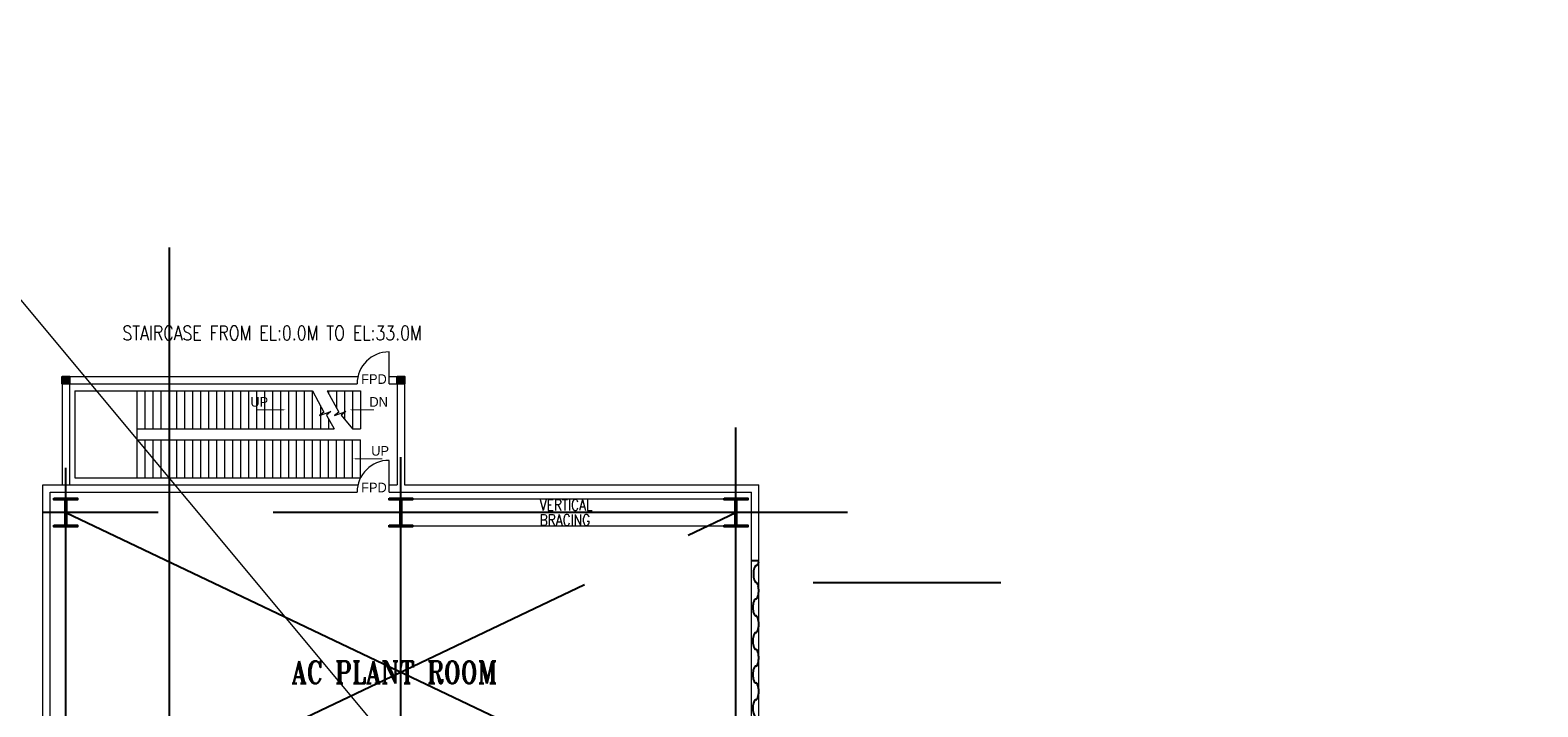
# Model space of a CAD drawing. Header units: inches. Extents: x 0 to 1544102, y 0 to 23144100.
# Tile 117 of 203: x 266764 to 272670, y 195736 to 198387. Entities that reach past the tile are written whole.
import ezdxf

# ---------------------------------------------------------------- set-up
doc = ezdxf.new("R2010")
doc.units = ezdxf.units.IN
doc.header["$LTSCALE"] = 1800
doc.header["$MEASUREMENT"] = 0
for name, pattern in [('CENTER', [2, 1.25, -0.25, 0.25, -0.25]), ('CENTRE', [1.5, 0.75, -0.25, 0.25, -0.25]), ('HIDDEN', [0.375, 0.25, -0.125])]:
    doc.linetypes.add(name, pattern=pattern)
doc.layers.get('0').update_dxf_attribs({"color": 253})
for name, color, linetype in [('BRACING', 1, 'HIDDEN'), ('CEN', 2, 'CENTER'), ('COL', 1, 'Continuous'), ('DIMTEXT-CL', 132, 'CENTER'), ('GRID', 251, 'CENTER'), ('STEEL', 231, 'Continuous')]:
    doc.layers.add(name, color=color, linetype=linetype)
for name, color, linetype, lineweight in [('DIM', 4, 'Continuous', 18), ('STAIR', 2, 'Continuous', 15), ('TEXT', 3, 'Continuous', 18), ('WALL', 6, 'Continuous', 18)]:
    doc.layers.add(name, color=color, linetype=linetype, lineweight=lineweight)
doc.styles.add('HTX11', font='O8111901')
doc.styles.add('ROMANS', font='romans.shx')
doc.styles.add('ROMANT', font='romant')

msp = doc.modelspace()

# ---------------------------------------------------------------- hatches: boundary and pattern name
at = {"layer": 'COL'}
h = msp.add_hatch(dxfattribs=at)
h.set_pattern_fill('ANSI31', color=8, scale=31.25, angle=180, style=0)
h.set_pattern_definition([(225, (266470.5363, 196361.855), (2.762136, -2.762136), [])])
h.paths.add_polyline_path([(266918.04, 197001.85), (266918.04, 197030.6), (266889.29, 197030.6), (266889.29, 197001.85)])
h = msp.add_hatch(dxfattribs=at)
h.set_pattern_fill('ANSI31', color=8, scale=31.25, angle=180, style=0)
h.set_pattern_definition([(225, (267783.0363, 196361.855), (2.762136, -2.762136), [])])
h.paths.add_polyline_path([(268230.54, 197001.85), (268230.54, 197030.6), (268201.79, 197030.6), (268201.79, 197001.85)])
h = msp.add_hatch(dxfattribs=at)
h.set_pattern_fill('ANSI31', color=8, scale=25, angle=180, style=0)
h.set_pattern_definition([(225, (197237.5472, 180559.9806), (2.20970869, -2.20970869), [])])
h.paths.add_polyline_path([(266949.91, 196553.73), (266903.66, 196553.73), (266903.66, 196547.48), (266906.47, 196547.48), (266949.91, 196547.48)])
h.paths.add_polyline_path([(266903.66, 196553.73), (266857.41, 196553.73), (266857.41, 196547.48), (266903.66, 196547.48)])
h.paths.add_polyline_path([(266903.66, 196547.48), (266900.85, 196547.48), (266900.85, 196497.48), (266903.66, 196497.48)])
h.paths.add_polyline_path([(266906.47, 196547.48), (266903.66, 196547.48), (266903.66, 196497.48), (266906.47, 196497.48)])
h.paths.add_polyline_path([(266903.66, 196497.48), (266900.85, 196497.48), (266900.85, 196447.48), (266903.66, 196447.48)])
h.paths.add_polyline_path([(266906.47, 196497.48), (266903.66, 196497.48), (266903.66, 196447.48), (266906.47, 196447.48)])
h.paths.add_polyline_path([(266903.66, 196447.48), (266900.85, 196447.48), (266857.41, 196447.48), (266857.41, 196441.23), (266903.66, 196441.23)])
h.paths.add_polyline_path([(266949.91, 196447.48), (266903.66, 196447.48), (266903.66, 196441.23), (266949.91, 196441.23)])
h = msp.add_hatch(dxfattribs=at)
h.set_pattern_fill('ANSI31', color=8, scale=25, angle=180, style=0)
h.set_pattern_definition([(225, (198550.0472, 180559.9806), (2.20970869, -2.20970869), [])])
h.paths.add_polyline_path([(268262.41, 196553.73), (268216.16, 196553.73), (268216.16, 196547.48), (268218.97, 196547.48), (268262.41, 196547.48)])
h.paths.add_polyline_path([(268216.16, 196553.73), (268169.91, 196553.73), (268169.91, 196547.48), (268216.16, 196547.48)])
h.paths.add_polyline_path([(268216.16, 196547.48), (268213.35, 196547.48), (268213.35, 196497.48), (268216.16, 196497.48)])
h.paths.add_polyline_path([(268218.97, 196547.48), (268216.16, 196547.48), (268216.16, 196497.48), (268218.97, 196497.48)])
h.paths.add_polyline_path([(268216.16, 196497.48), (268213.35, 196497.48), (268213.35, 196447.48), (268216.16, 196447.48)])
h.paths.add_polyline_path([(268218.97, 196497.48), (268216.16, 196497.48), (268216.16, 196447.48), (268218.97, 196447.48)])
h.paths.add_polyline_path([(268216.16, 196447.48), (268213.35, 196447.48), (268169.91, 196447.48), (268169.91, 196441.23), (268216.16, 196441.23)])
h.paths.add_polyline_path([(268262.41, 196447.48), (268216.16, 196447.48), (268216.16, 196441.23), (268262.41, 196441.23)])
h = msp.add_hatch(dxfattribs=at)
h.set_pattern_fill('ANSI31', color=8, scale=25, angle=180, style=0)
h.set_pattern_definition([(225, (199862.5472, 180559.9806), (2.20970869, -2.20970869), [])])
h.paths.add_polyline_path([(269574.91, 196553.73), (269528.66, 196553.73), (269528.66, 196547.48), (269531.47, 196547.48), (269574.91, 196547.48)])
h.paths.add_polyline_path([(269528.66, 196553.73), (269482.41, 196553.73), (269482.41, 196547.48), (269528.66, 196547.48)])
h.paths.add_polyline_path([(269528.66, 196547.48), (269525.85, 196547.48), (269525.85, 196497.48), (269528.66, 196497.48)])
h.paths.add_polyline_path([(269531.47, 196547.48), (269528.66, 196547.48), (269528.66, 196497.48), (269531.47, 196497.48)])
h.paths.add_polyline_path([(269528.66, 196497.48), (269525.85, 196497.48), (269525.85, 196447.48), (269528.66, 196447.48)])
h.paths.add_polyline_path([(269531.47, 196497.48), (269528.66, 196497.48), (269528.66, 196447.48), (269531.47, 196447.48)])
h.paths.add_polyline_path([(269528.66, 196447.48), (269525.85, 196447.48), (269482.41, 196447.48), (269482.41, 196441.23), (269528.66, 196441.23)])
h.paths.add_polyline_path([(269574.91, 196447.48), (269528.66, 196447.48), (269528.66, 196441.23), (269574.91, 196441.23)])

# ---------------------------------------------------------------- linework, layer by layer
at = {"color": 8, "linetype": 'CENTRE', "ltscale": 500}
msp.add_line((267309.91, 173469.02), (267309.91, 197535.15), dxfattribs=at)
at = {"color": 8}
msp.add_line((269589.29, 196309.98), (269618.04, 196309.98), dxfattribs=at)
at = {"layer": 'BRACING', "color": 8, "const_width": 5}
for points in [[(268262.41, 196550.6), (269482.41, 196550.6)], [(268262.41, 196444.35), (269482.41, 196444.35)]]:
    msp.add_lwpolyline(points, dxfattribs=at)
at = {"layer": 'CEN', "color": 8}
for p, q in [((266903.66, 196441.23), (266903.66, 196553.73)), ((268216.16, 196441.23), (268216.16, 196553.73)), ((269528.66, 196441.23), (269528.66, 196553.73)), ((266927.61, 196497.48), (266879.72, 196497.48)), ((266903.66, 195247.48), (269528.66, 196497.48)), ((266903.66, 196497.48), (269528.66, 195247.48)), ((268240.11, 196497.48), (268192.22, 196497.48)), ((269552.61, 196497.48), (269504.72, 196497.48))]:
    msp.add_line(p, q, dxfattribs=at)
at = {"layer": 'COL', "color": 8}
for points in [[(266889.29, 197030.6), (266918.04, 197030.6), (266918.04, 197001.85), (266889.29, 197001.85)], [(268201.79, 197030.6), (268230.54, 197030.6), (268230.54, 197001.85), (268201.79, 197001.85)], [(266857.41, 196553.73), (266949.91, 196553.73), (266949.91, 196547.48), (266857.41, 196547.48)], [(266900.85, 196547.48), (266906.47, 196547.48), (266906.47, 196447.48), (266900.85, 196447.48)], [(268169.91, 196553.73), (268262.41, 196553.73), (268262.41, 196547.48), (268169.91, 196547.48)], [(268213.35, 196547.48), (268218.97, 196547.48), (268218.97, 196447.48), (268213.35, 196447.48)], [(269482.41, 196553.73), (269574.91, 196553.73), (269574.91, 196547.48), (269482.41, 196547.48)], [(269525.85, 196547.48), (269531.47, 196547.48), (269531.47, 196447.48), (269525.85, 196447.48)], [(266857.41, 196447.48), (266949.91, 196447.48), (266949.91, 196441.23), (266857.41, 196441.23)], [(268169.91, 196447.48), (268262.41, 196447.48), (268262.41, 196441.23), (268169.91, 196441.23)], [(269482.41, 196447.48), (269574.91, 196447.48), (269574.91, 196441.23), (269482.41, 196441.23)]]:
    msp.add_lwpolyline(points, close=True, dxfattribs=at)
at = {"layer": 'DIM'}
msp.add_lwpolyline([(254343.89, 195627.09), (265845.07, 195627.09), (265845.07, 198387.37), (270445.55, 192866.8), (270445.55, 195627.09), (281946.73, 195627.09)], dxfattribs=at)
at = {"layer": 'DIMTEXT-CL', "color": 8}
msp.add_line((270566.16, 196222.48), (269831.2, 196222.48), dxfattribs=at)
at = {"layer": 'GRID', "color": 8}
for p, q in [((269528.66, 184353.78), (269528.66, 196830.4)), ((268216.16, 184353.78), (268216.16, 196714.29)), ((266903.66, 184353.78), (266903.66, 196672.39)), ((269966.16, 196497.48), (264928.66, 196497.48))]:
    msp.add_line(p, q, dxfattribs=at)
at = {"layer": 'STAIR', "color": 8, "linetype": 'Continuous'}
for p, q in [((266939.29, 196974.67), (267870.54, 196974.67)), ((266939.29, 196974.67), (266939.29, 196632.79)), ((267183.04, 196824.67), (267183.04, 196974.67)), ((267183.04, 196824.67), (267183.04, 196974.67)), ((267214.29, 196824.67), (267214.29, 196974.67)), ((267245.54, 196824.67), (267245.54, 196974.67)), ((267276.79, 196824.67), (267276.79, 196974.67)), ((267308.04, 196824.67), (267308.04, 196974.67)), ((267339.29, 196824.67), (267339.29, 196974.67)), ((267370.54, 196824.67), (267370.54, 196974.67)), ((267401.79, 196824.67), (267401.79, 196974.67)), ((267433.04, 196824.67), (267433.04, 196974.67)), ((267464.29, 196824.67), (267464.29, 196974.67)), ((267495.54, 196824.67), (267495.54, 196974.67)), ((267526.79, 196824.67), (267526.79, 196974.67)), ((267558.04, 196824.67), (267558.04, 196974.67)), ((267589.29, 196824.67), (267589.29, 196974.67)), ((267620.54, 196824.67), (267620.54, 196974.67)), ((267651.79, 196824.67), (267651.79, 196974.67)), ((267683.04, 196824.67), (267683.04, 196974.67)), ((267714.29, 196824.67), (267714.29, 196974.67)), ((267745.54, 196824.67), (267745.54, 196974.67)), ((267776.79, 196824.67), (267776.79, 196974.67)), ((267808.04, 196824.67), (267808.04, 196974.67)), ((267839.29, 196824.67), (267839.29, 196974.67)), ((267870.54, 196824.67), (267870.54, 196974.67)), ((267927.05, 196974.67), (268058.04, 196974.67)), ((267933.04, 196974.67), (267933.04, 196963.83)), ((267964.29, 196974.67), (267964.29, 196907.3)), ((267995.54, 196974.67), (267995.54, 196863.29)), ((268026.79, 196974.67), (268026.79, 196824.67)), ((268058.04, 196974.67), (268058.04, 196824.67)), ((267901.79, 196916.11), (267901.79, 196824.67)), ((267933.04, 196863.89), (267933.04, 196824.67)), ((267183.04, 196782.79), (267183.04, 196824.67)), ((267183.04, 196824.67), (267954.81, 196824.67)), ((267183.04, 196632.79), (267183.04, 196782.79)), ((267183.04, 196782.79), (268058.04, 196782.79)), ((267183.04, 196632.79), (267183.04, 196782.79)), ((267214.29, 196632.79), (267214.29, 196782.79)), ((267245.54, 196632.79), (267245.54, 196782.79)), ((267276.79, 196632.79), (267276.79, 196782.79)), ((267308.04, 196632.79), (267308.04, 196782.79)), ((267339.29, 196632.79), (267339.29, 196782.79)), ((267370.54, 196632.79), (267370.54, 196782.79)), ((267401.79, 196632.79), (267401.79, 196782.79)), ((267433.04, 196632.79), (267433.04, 196782.79)), ((267464.29, 196632.79), (267464.29, 196782.79)), ((267495.54, 196632.79), (267495.54, 196782.79)), ((267526.79, 196632.79), (267526.79, 196782.79)), ((267558.04, 196632.79), (267558.04, 196782.79)), ((267589.29, 196632.79), (267589.29, 196782.79)), ((267620.54, 196632.79), (267620.54, 196782.79)), ((267651.79, 196632.79), (267651.79, 196782.79)), ((267683.04, 196632.79), (267683.04, 196782.79)), ((267714.29, 196632.79), (267714.29, 196782.79)), ((267745.54, 196632.79), (267745.54, 196782.79)), ((267776.79, 196632.79), (267776.79, 196782.79)), ((267808.04, 196632.79), (267808.04, 196782.79)), ((267839.29, 196632.79), (267839.29, 196782.79)), ((267870.54, 196632.79), (267870.54, 196782.79)), ((267901.79, 196632.79), (267901.79, 196782.79)), ((267933.04, 196632.79), (267933.04, 196782.79)), ((267964.29, 196632.79), (267964.29, 196782.79)), ((267995.54, 196632.79), (267995.54, 196782.79)), ((268026.79, 196824.67), (268058.04, 196824.67)), ((268026.79, 196632.79), (268026.79, 196782.79)), ((268058.04, 196632.79), (268058.04, 196782.79)), ((266939.29, 196632.79), (268058.04, 196632.79))]:
    msp.add_line(p, q, dxfattribs=at)
at = {"layer": 'STAIR', "color": 8, "linetype": 'Continuous', "flags": 128}
for points in [[(267870.54, 196974.67), (267915.08, 196891.2), (267897.55, 196877.36), (267942.05, 196893.07), (267924.52, 196879.24), (267954.81, 196824.67)], [(267927.05, 196974.67), (267973.19, 196891.2), (267955.66, 196877.36), (268000.16, 196893.07), (267982.63, 196879.24), (268026.79, 196824.67)]]:
    msp.add_lwpolyline(points, dxfattribs=at)
for points in [[(267764.04, 196899.67, 0, 18.75, 0), (267719.7, 196899.67, 3.13, 3.13, 0), (267649.87, 196899.67, 3.13, 3.13, 0)], [(268016.83, 196899.67, 0, 18.75, 0), (268061.17, 196899.67, 3.13, 3.13, 0), (268110.78, 196899.67, 3.13, 3.13, 0)], [(268030.09, 196707.79, 0, 18.75, 0), (268074.42, 196707.79, 3.12, 3.12, 0), (268144.25, 196707.79, 3.12, 3.12, 0)]]:
    msp.add_lwpolyline(points, format="xyseb", dxfattribs=at)
at = {"layer": 'STEEL', "color": 8, "flags": 128}
for points in [[(269608.62, 196289.42), (269608.62, 196289.42), (269608.62, 196289.42), (269608.62, 196289.42), (269608.62, 196289.42), (269608.62, 196289.42), (269608.62, 196289.42), (269608.62, 196289.42), (269610.81, 196290), (269612.97, 196291.83), (269615.02, 196294.88), (269616.82, 196299.05), (269618.04, 196303.25)], [(269608.62, 196289.42), (269608.61, 196289.42), (269608.61, 196289.42), (269608.61, 196289.42), (269608.61, 196289.42), (269608.61, 196289.42), (269608.61, 196289.42), (269608.61, 196289.42), (269606.42, 196288.83), (269604.25, 196287), (269602.21, 196283.97), (269600.41, 196279.79), (269598.94, 196274.68), (269597.86, 196268.89), (269597.21, 196262.74), (269597.01, 196256.54), (269597.21, 196250.33), (269597.86, 196244.18), (269598.94, 196238.39), (269600.41, 196233.28), (269602.21, 196229.1), (269604.25, 196226.07), (269606.42, 196224.24), (269608.34, 196223.73)], [(269606.42, 196158.45), (269608.04, 196158.78), (269609.71, 196159.8), (269611.4, 196161.64), (269613.02, 196164.3), (269614.52, 196167.82), (269615.84, 196172.12), (269616.87, 196177.08), (269617.6, 196182.57), (269617.97, 196188.38), (269617.97, 196194.3), (269617.6, 196200.13), (269616.87, 196205.62), (269615.84, 196210.58), (269614.52, 196214.88), (269613.02, 196218.39), (269611.4, 196221.05), (269609.71, 196222.88), (269608.34, 196223.73)], [(269608.61, 196223.65), (269608.61, 196223.65), (269608.61, 196223.65), (269608.61, 196223.65), (269608.61, 196223.65), (269608.61, 196223.65), (269608.61, 196223.65), (269608.62, 196223.65)], [(269606.42, 196158.45), (269606.41, 196158.45), (269606.41, 196158.45), (269606.41, 196158.45), (269606.41, 196158.45), (269606.41, 196158.45), (269606.41, 196158.45), (269606.41, 196158.45), (269604.22, 196157.87), (269602.05, 196156.04), (269600.01, 196153), (269598.21, 196148.83), (269596.74, 196143.72), (269595.66, 196137.93), (269595.01, 196131.78), (269594.81, 196125.58), (269595.01, 196119.37), (269595.66, 196113.22), (269596.74, 196107.43), (269598.21, 196102.32), (269600.01, 196098.14), (269602.05, 196095.1), (269604.22, 196093.28), (269606.41, 196092.69), (269606.41, 196092.69), (269606.41, 196092.69), (269606.41, 196092.69), (269606.41, 196092.69), (269606.41, 196092.69), (269606.41, 196092.69), (269606.42, 196092.69)], [(269606.42, 196026.93), (269606.42, 196026.93), (269606.42, 196026.93), (269606.42, 196026.93), (269606.42, 196026.93), (269606.42, 196026.93), (269606.42, 196026.93), (269606.42, 196026.93), (269608.61, 196027.52), (269610.77, 196029.34), (269612.82, 196032.39), (269614.62, 196036.57), (269616.1, 196041.67), (269617.17, 196047.45), (269617.81, 196053.6), (269618.02, 196059.82), (269617.81, 196066.02), (269617.17, 196072.17), (269616.1, 196077.95), (269614.62, 196083.07), (269612.82, 196087.24), (269610.77, 196090.29), (269608.61, 196092.1), (269606.42, 196092.69)], [(269606.42, 196026.93), (269604.8, 196026.6), (269603.12, 196025.58), (269601.44, 196023.75), (269599.81, 196021.08), (269598.31, 196017.57), (269597, 196013.28), (269595.96, 196008.3), (269595.24, 196002.82), (269594.86, 195997), (269594.86, 195991.08), (269595.24, 195985.27), (269595.96, 195979.77), (269597, 195974.8), (269598.31, 195970.5), (269599.81, 195966.99), (269601.44, 195964.33), (269603.12, 195962.5), (269604.8, 195961.47), (269606.42, 195961.15)], [(269606.42, 195895.37), (269608.04, 195895.69), (269609.71, 195896.72), (269611.4, 195898.55), (269613.02, 195901.22), (269614.52, 195904.73), (269615.84, 195909.03), (269616.87, 195913.99), (269617.6, 195919.48), (269617.97, 195925.29), (269617.97, 195931.22), (269617.6, 195937.04), (269616.87, 195942.53), (269615.84, 195947.49), (269614.52, 195951.79), (269613.02, 195955.3), (269611.4, 195957.97), (269609.71, 195959.79), (269608.04, 195960.83), (269606.42, 195961.15)], [(269606.42, 195895.37), (269606.41, 195895.37), (269606.41, 195895.37), (269606.41, 195895.37), (269606.41, 195895.37), (269606.41, 195895.37), (269606.41, 195895.37), (269606.41, 195895.37), (269604.22, 195894.78), (269602.05, 195892.95), (269600.01, 195889.92), (269598.21, 195885.74), (269596.74, 195880.63), (269595.66, 195874.84), (269595.01, 195868.69), (269594.81, 195862.49), (269595.01, 195856.28), (269595.66, 195850.13), (269596.74, 195844.34), (269598.21, 195839.23), (269600.01, 195835.05), (269602.05, 195832.02), (269604.22, 195830.19), (269606.41, 195829.6), (269606.41, 195829.6), (269606.41, 195829.6), (269606.41, 195829.6), (269606.41, 195829.6), (269606.41, 195829.6), (269606.41, 195829.6), (269606.42, 195829.6)], [(269606.44, 195763.84), (269606.44, 195763.84), (269606.44, 195763.84), (269606.44, 195763.84), (269606.44, 195763.84), (269606.44, 195763.84), (269606.44, 195763.84), (269606.44, 195763.84), (269608.62, 195764.43), (269610.79, 195766.25), (269612.84, 195769.3), (269614.64, 195773.48), (269616.11, 195778.58), (269617.19, 195784.37), (269617.82, 195790.52), (269618.04, 195796.73), (269617.82, 195802.93), (269617.19, 195809.08), (269616.11, 195814.87), (269614.64, 195819.98), (269612.84, 195824.15), (269610.79, 195827.2), (269608.62, 195829.02), (269606.44, 195829.6)], [(269606.44, 195763.84), (269604.81, 195763.52), (269603.14, 195762.49), (269601.45, 195760.67), (269599.82, 195757.99), (269598.32, 195754.48), (269597.01, 195750.19), (269595.97, 195745.22), (269595.25, 195739.73), (269594.87, 195733.92), (269594.87, 195727.99), (269595.25, 195722.18), (269595.97, 195716.68), (269597.01, 195711.72), (269598.32, 195707.42), (269599.82, 195703.9), (269601.45, 195701.24), (269603.14, 195699.42), (269604.81, 195698.38), (269606.44, 195698.07)]]:
    msp.add_lwpolyline(points, dxfattribs=at)
at = {"layer": 'WALL', "color": 8}
for p, q in [((268169.91, 197001.85), (268169.91, 197126.85)), ((266918.04, 197030.6), (268048.26, 197030.6)), ((268169.91, 197030.6), (268201.79, 197030.6)), ((266889.29, 197001.85), (266889.29, 196605.6)), ((266918.04, 197001.85), (268044.91, 197001.85)), ((266918.04, 197001.85), (266918.04, 196605.6)), ((268169.91, 197001.85), (268201.79, 197001.85)), ((268201.79, 197001.85), (268201.79, 196605.6)), ((268230.54, 197001.85), (268230.54, 196605.6)), ((268169.91, 196576.85), (268169.91, 196701.85)), ((266814.29, 192389.35), (266814.29, 196605.6)), ((266814.29, 196605.6), (268048.26, 196605.6)), ((268169.91, 196605.6), (268201.79, 196605.6)), ((268230.54, 196605.6), (269618.04, 196605.6)), ((269618.04, 194847.25), (269618.04, 196605.6)), ((266843.04, 192418.1), (266843.04, 196576.85)), ((266843.04, 196576.85), (268044.91, 196576.85)), ((268169.91, 196576.85), (269589.29, 196576.85)), ((269589.29, 194847.25), (269589.29, 196576.85))]:
    msp.add_line(p, q, dxfattribs=at)
for centre in [(268169.91, 197001.85), (268169.91, 196576.85)]:
    msp.add_arc(centre, 125, 90, 180, dxfattribs=at)

# ---------------------------------------------------------------- texts
at = {"layer": 'TEXT', "color": 8, "linetype": 'Continuous', "style": 'HTX11'}
for s, p in [('FPD', (268060.79, 197001.47)), ('UP', (267626.76, 196912.17)), ('DN', (268093.12, 196912.17)), ('UP', (268100.25, 196720.29)), ('FPD', (268060.79, 196576.64))]:
    msp.add_text(s, height=37.5, dxfattribs=at).set_placement(p)
at = {"layer": 'TEXT', "color": 8, "style": 'ROMANT', "width": 0.8}
msp.add_text('AC PLANT ROOM', height=87.5, dxfattribs=at).set_placement((267787.72, 195827.86))
at = {"layer": 'TEXT', "color": 8, "insert": (267125.63, 197228.96), "char_height": 56.25, "attachment_point": 1, "style": 'ROMANS'}
msp.add_mtext_dynamic_manual_height_columns('{\\W0.8;STAIRCASE FROM EL:0.0M TO EL:33.0M}', width=6932.3139, gutter_width=1, heights=[0], dxfattribs=at)
at = {"layer": 'TEXT', "color": 8, "insert": (268759.85, 196548.73), "char_height": 43.75, "width": 229.8196, "attachment_point": 1, "line_spacing_factor": 0.805714, "style": 'ROMANS'}
msp.add_mtext('{\\W0.8;VERTICAL BRACING}', dxfattribs=at)

doc.saveas('drawing.dxf')
